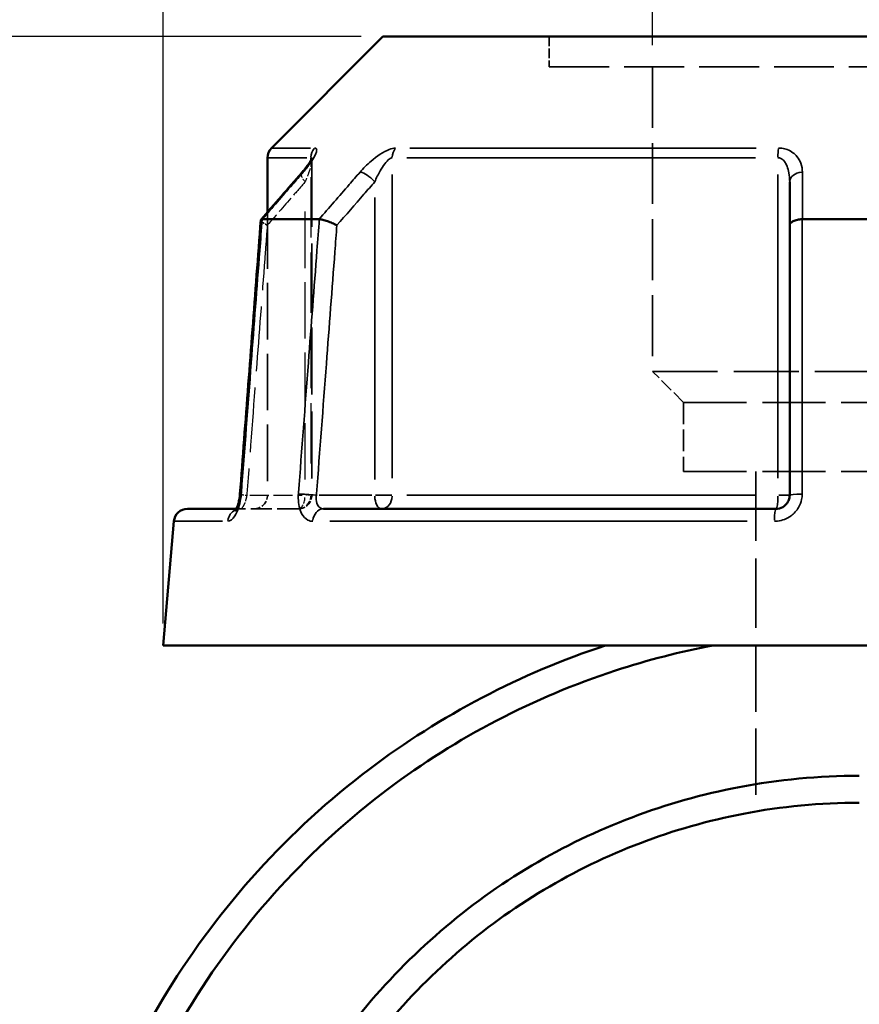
# Model space of a CAD drawing. Header units: millimetres. Extents: x 0 to 898, y 0 to 833.
# Tile 5 of 10: x 353 to 415, y 350 to 422. Entities that reach past the tile are written whole.
import ezdxf

# ---------------------------------------------------------------- set-up
doc = ezdxf.new("R2010")
doc.units = ezdxf.units.MM
doc.linetypes.add('DASHED', pattern=[0.2067, 0.1654, -0.0413])
for name, color, linetype, lineweight in [('Dimension (ANSI)', 7, 'Continuous', 25), ('Hidden (ANSI)', 7, 'DASHED', 35), ('Hidden Narrow (ANSI)', 7, 'DASHED', 25), ('Visible (ANSI)', 7, 'Continuous', 50), ('Visible Narrow (ANSI)', 7, 'Continuous', 35)]:
    doc.layers.add(name, color=color, linetype=linetype, lineweight=lineweight)
doc.styles.add('Note Text (ANSI)', font='tahoma.ttf')
doc.dimstyles.new('Default - mm (ANSI)', dxfattribs={"dimtxt": 3.048, "dimasz": 2.5, "dimexe": 3.175, "dimexo": 1.6002, "dimgap": 0.8, "dimtad": 0, "dimtoh": 1, "dimrnd": 1e-08, "dimzin": 4, "dimdsep": 46, "dimtxsty": 'Note Text (ANSI)', "dimcen": 0.09, "dimdle": 10, "dimclrd": 256, "dimclre": 256, "dimclrt": 256, "dimadec": 1, "dimazin": 1, "dimtfac": 1, "dimtofl": 0, "dimtmove": 0, "dimatfit": 3, "dimfxl": 1, "dimtolj": 1, "dimtzin": 4, "dimlwd": -1, "dimlwe": -1, "dimarcsym": 0})

# ---------------------------------------------------------------- blocks, each defined once
blk = doc.blocks.new('*D6')
at = {"layer": 'Defpoints', "color": 0, "transparency": 16777216}
for p in [(399.446, 460.538), (399.446, 418.82), (429.737, 418.82)]:
    blk.add_point(p, dxfattribs=at)
at = {"layer": 'Dimension (ANSI)', "transparency": 16777216}
for p, q in [((399.446, 420.421), (399.446, 463.713)), ((429.737, 420.421), (429.737, 463.713)), ((401.946, 460.538), (402.929, 460.538)), ((427.237, 460.538), (414.58, 460.538))]:
    blk.add_line(p, q, dxfattribs=at)
for points in [[(401.946, 460.955), (401.946, 460.122), (399.446, 460.538)], [(427.237, 460.955), (427.237, 460.122), (429.737, 460.538)]]:
    blk.add_solid(points, dxfattribs=at)
at = {"layer": 'Dimension (ANSI)', "transparency": 16777216, "insert": (403.729, 462.126), "char_height": 3.048, "attachment_point": 1, "style": 'Note Text (ANSI)'}
blk.add_mtext('\\A1;30.29', dxfattribs=at)
blk = doc.blocks.new('*D9')
at = {"layer": 'Defpoints', "color": 0, "transparency": 16777216}
for p in [(277.465, 421.05), (379.701, 421.05), (415.423, 258.092)]:
    blk.add_point(p, dxfattribs=at)
at = {"layer": 'Dimension (ANSI)', "transparency": 16777216}
for p, q in [((378.1, 421.05), (274.29, 421.05)), ((277.465, 418.55), (277.465, 392.447)), ((277.465, 260.592), (277.465, 378.735)), ((413.823, 258.092), (274.29, 258.092))]:
    blk.add_line(p, q, dxfattribs=at)
for points in [[(277.048, 418.55), (277.882, 418.55), (277.465, 421.05)], [(277.048, 260.592), (277.882, 260.592), (277.465, 258.092)]]:
    blk.add_solid(points, dxfattribs=at)
at = {"layer": 'Dimension (ANSI)', "transparency": 16777216, "insert": (275.877, 379.535), "char_height": 3.048, "attachment_point": 1, "rotation": 90, "style": 'Note Text (ANSI)'}
blk.add_mtext('\\A1;162.96', dxfattribs=at)
blk = doc.blocks.new('*D10')
at = {"layer": 'Defpoints', "color": 0, "transparency": 16777216}
for p in [(363.591, 470.455), (363.591, 376.455), (465.591, 376.455)]:
    blk.add_point(p, dxfattribs=at)
at = {"layer": 'Dimension (ANSI)', "transparency": 16777216}
for p, q in [((363.591, 378.055), (363.591, 473.63)), ((465.591, 378.055), (465.591, 473.63)), ((366.091, 470.455), (405.874, 470.455)), ((463.091, 470.455), (423.308, 470.455))]:
    blk.add_line(p, q, dxfattribs=at)
for points in [[(366.091, 470.872), (366.091, 470.038), (363.591, 470.455)], [(463.091, 470.872), (463.091, 470.038), (465.591, 470.455)]]:
    blk.add_solid(points, dxfattribs=at)
at = {"layer": 'Dimension (ANSI)', "transparency": 16777216, "insert": (406.674, 472.748), "char_height": 3.048, "attachment_point": 1, "style": 'Note Text (ANSI)'}
blk.add_mtext('\\A1;{\\fAIGDT|b0|i0;\\H3.0480;\\ln}\\fTahoma|b0|i0;\\H3.0480;102.00', dxfattribs=at)

msp = doc.modelspace()

# ---------------------------------------------------------------- linework, layer by layer
at = {"layer": 'Hidden (ANSI)', "ltscale": 4.246897}
msp.add_line((391.873, 421.05), (391.873, 418.82), dxfattribs=at)
at = {"layer": 'Hidden (ANSI)', "ltscale": 26.560785}
msp.add_line((391.873, 418.82), (437.309, 418.82), dxfattribs=at)
at = {"layer": 'Hidden (ANSI)', "ltscale": 26.965408}
msp.add_line((399.446, 418.82), (399.446, 396.525), dxfattribs=at)
at = {"layer": 'Hidden (ANSI)', "ltscale": 29.714163}
msp.add_line((374.498, 412.023), (374.498, 387.455), dxfattribs=at)
at = {"layer": 'Hidden (ANSI)', "ltscale": 25.073059}
msp.add_line((371.241, 408.185), (371.241, 387.455), dxfattribs=at)
at = {"layer": 'Hidden (ANSI)', "ltscale": 28.774185}
msp.add_line((399.446, 396.525), (429.737, 396.525), dxfattribs=at)
at = {"layer": 'Hidden (ANSI)', "ltscale": 6.119396}
msp.add_line((401.717, 394.254), (399.446, 396.525), dxfattribs=at)
at = {"layer": 'Hidden (ANSI)', "ltscale": 27.952065}
for p, q in [((401.717, 394.254), (427.465, 394.254)), ((401.717, 389.2), (427.465, 389.2))]:
    msp.add_line(p, q, dxfattribs=at)
at = {"layer": 'Hidden (ANSI)', "ltscale": 9.625141}
msp.add_line((401.717, 394.254), (401.717, 389.2), dxfattribs=at)
at = {"layer": 'Hidden (ANSI)', "ltscale": 30.829704}
msp.add_line((407.018, 389.2), (407.018, 376.455), dxfattribs=at)
at = {"layer": 'Hidden (ANSI)', "ltscale": 1.470216}
msp.add_line((368.959, 386.455), (369.254, 386.455), dxfattribs=at)
at = {"layer": 'Hidden (ANSI)', "ltscale": 9.334328}
msp.add_line((373.498, 386.455), (369.254, 386.455), dxfattribs=at)
at = {"layer": 'Hidden (ANSI)', "ltscale": 29.430962}
msp.add_line((407.018, 376.455), (407.018, 364.288), dxfattribs=at)
at = {"layer": 'Hidden (ANSI)', "ltscale": 2.991791}
for centre in [(370.241, 387.455), (373.498, 387.455)]:
    msp.add_arc(centre, 1, 270, 0, dxfattribs=at)
at = {"layer": 'Hidden (ANSI)', "ltscale": 9.240697}
msp.add_ellipse((10305.67, -10964.987), major_axis=(-352.813, 16051.598), ratio=0.871309, start_param=0.764153, end_param=0.764455, dxfattribs=at)
at = {"layer": 'Hidden (ANSI)', "ltscale": 4.578621}
msp.add_open_spline([(373.743, 411.063), (373.842, 411.177), (373.936, 411.29), (374.107, 411.508), (374.186, 411.613), (374.323, 411.81), (374.381, 411.902), (374.448, 412.018), (374.466, 412.053), (374.491, 412.104), (374.5, 412.123), (374.509, 412.146), (374.512, 412.153), (374.515, 412.16), (374.512, 412.156), (374.505, 412.118), (374.5, 412.093), (374.498, 412.045), (374.498, 412.034), (374.498, 412.023)], degree=3, knots=[0, 0, 0, 0, 0.0532636, 0.0532636, 0.1065273, 0.1065273, 0.1597909, 0.1597909, 0.1864227, 0.1864227, 0.2069394, 0.2069394, 0.2220218, 0.2220218, 0.2454412, 0.2454412, 0.2621344, 0.2621344, 0.2663181, 0.2663181, 0.2663181, 0.2663181], dxfattribs=at)
at = {"layer": 'Hidden (ANSI)', "ltscale": 0.735482}
msp.add_open_spline([(374.498, 412.023), (374.498, 412.066), (374.501, 412.095), (374.508, 412.137), (374.511, 412.148), (374.513, 412.156), (374.514, 412.157), (374.514, 412.157)], degree=3, knots=[0.07909903, 0.07909903, 0.07909903, 0.07909903, 0.09474523, 0.09474523, 0.11073774, 0.11073774, 0.11830044, 0.11830044, 0.11830044, 0.11830044], dxfattribs=at)
at = {"layer": 'Hidden (ANSI)', "ltscale": 2.089208}
msp.add_open_spline([(370.755, 407.613), (370.753, 407.59), (370.767, 407.561), (370.83, 407.486), (370.885, 407.438), (371.032, 407.334), (371.122, 407.279), (371.226, 407.223), (371.227, 407.223), (371.228, 407.222)], degree=3, knots=[-0.1095544, -0.1095544, -0.1095544, -0.1095544, -0.0780168, -0.0780168, -0.0392645, -0.0392645, 0, 0, 0.0004762, 0.0004762, 0.0004762, 0.0004762], dxfattribs=at)
at = {"layer": 'Hidden (ANSI)', "ltscale": 0.527502}
msp.add_open_spline([(369.197, 387.256), (369.204, 387.304), (369.21, 387.352), (369.221, 387.443), (369.225, 387.487), (369.228, 387.531)], degree=3, knots=[0.27967862, 0.27967862, 0.27967862, 0.27967862, 0.29808648, 0.29808648, 0.31481397, 0.31481397, 0.31481397, 0.31481397], dxfattribs=at)
at = {"layer": 'Hidden (ANSI)', "ltscale": 0.420625}
msp.add_open_spline([(369.117, 386.873), (369.129, 386.919), (369.141, 386.966), (369.156, 387.034), (369.16, 387.054), (369.164, 387.073)], degree=3, knots=[0.22725759, 0.22725759, 0.22725759, 0.22725759, 0.24742921, 0.24742921, 0.25543248, 0.25543248, 0.25543248, 0.25543248], dxfattribs=at)
at = {"layer": 'Hidden (ANSI)', "ltscale": 1.701024}
msp.add_open_spline([(368.88, 386.331), (368.88, 386.331), (368.88, 386.331), (368.88, 386.331), (368.889, 386.341), (368.936, 386.374), (368.974, 386.396), (369.088, 386.438), (369.167, 386.455), (369.254, 386.455)], degree=3, knots=[0.22729393, 0.22729393, 0.22729393, 0.22729393, 0.22772718, 0.22772718, 0.25682997, 0.25682997, 0.28516168, 0.28516168, 0.31481104, 0.31481104, 0.31481104, 0.31481104], dxfattribs=at)
at = {"layer": 'Hidden (ANSI)', "ltscale": 1.700917}
msp.add_open_spline([(369.254, 386.455), (369.15, 386.455), (369.058, 386.43), (368.944, 386.381), (368.912, 386.358), (368.885, 386.336), (368.88, 386.331), (368.88, 386.331)], degree=3, knots=[0, 0, 0, 0, 0.03548795, 0.03548795, 0.06659065, 0.06659065, 0.08751627, 0.08751627, 0.08751627, 0.08751627], dxfattribs=at)
at = {"layer": 'Hidden (ANSI)', "ltscale": 0.402963}
msp.add_open_spline([(368.91, 386.371), (368.911, 386.373), (368.912, 386.374), (368.926, 386.395), (368.942, 386.422), (368.959, 386.455)], degree=3, knots=[0.1229755, 0.1229755, 0.1229755, 0.1229755, 0.12462258, 0.12462258, 0.15044821, 0.15044821, 0.15044821, 0.15044821], dxfattribs=at)
at = {"layer": 'Hidden Narrow (ANSI)', "ltscale": 26.693676}
msp.add_line((374.424, 410.752), (374.424, 388.681), dxfattribs=at)
at = {"layer": 'Hidden Narrow (ANSI)', "ltscale": 24.983801}
msp.add_line((373.998, 388.603), (373.998, 409.259), dxfattribs=at)
at = {"layer": 'Hidden Narrow (ANSI)', "ltscale": 8.457208}
msp.add_line((369.939, 387.455), (373.784, 387.455), dxfattribs=at)
at = {"layer": 'Hidden Narrow (ANSI)', "ltscale": 1.795034}
msp.add_line((374.496, 387.455), (374.043, 387.455), dxfattribs=at)
at = {"layer": 'Hidden Narrow (ANSI)', "ltscale": 2.029475}
msp.add_ellipse((374.498, 410.407), major_axis=(-0.755, 0.656), ratio=0.354319, start_param=0.059198, end_param=1.124761, dxfattribs=at)
at = {"layer": 'Hidden Narrow (ANSI)', "ltscale": 1.797881}
msp.add_ellipse((370.225, 387.455), major_axis=(-0.997, 0.076), ratio=0.04373, start_param=0.052443, end_param=0.996415, dxfattribs=at)
at = {"layer": 'Hidden Narrow (ANSI)', "ltscale": 2.692601}
for ratio in [0.5, 0.926566]:
    msp.add_ellipse((373.498, 387.455), major_axis=(0, -1), ratio=ratio, start_param=0.07854, end_param=1.492257, dxfattribs=at)
at = {"layer": 'Hidden Narrow (ANSI)', "ltscale": 0.633739}
msp.add_ellipse((369.254, 385.455), major_axis=(0, 1), ratio=0.921327, start_param=0.018488, end_param=0.351264, dxfattribs=at)
at = {"layer": 'Hidden Narrow (ANSI)', "ltscale": 3.591758}
msp.add_open_spline([(374.491, 412.103), (374.493, 412.091), (374.495, 412.078), (374.501, 412.004), (374.494, 411.924), (374.464, 411.747), (374.442, 411.651), (374.373, 411.397), (374.319, 411.231), (374.182, 410.848), (374.094, 410.628), (373.998, 410.407)], degree=3, knots=[0.0537364, 0.0537364, 0.0537364, 0.0537364, 0.0672144, 0.0672144, 0.1229221, 0.1229221, 0.1744041, 0.1744041, 0.2513157, 0.2513157, 0.345416, 0.345416, 0.345416, 0.345416], dxfattribs=at)
at = {"layer": 'Hidden Narrow (ANSI)', "ltscale": 7.736962}
msp.add_open_spline([(373.998, 410.407), (373.735, 410.104), (373.472, 409.802), (373.209, 409.499), (372.548, 408.74), (371.888, 407.981), (371.228, 407.222)], degree=3, knots=[1.6514805, 1.6514805, 1.6514805, 1.6514805, 1.7800878, 1.7800878, 1.7800878, 2.1028246, 2.1028246, 2.1028246, 2.1028246], dxfattribs=at)
at = {"layer": 'Hidden Narrow (ANSI)', "ltscale": 28.79944}
msp.add_open_spline([(371.228, 407.222), (371.179, 406.578), (371.13, 405.934), (370.873, 402.553), (370.665, 399.815), (370.457, 397.077), (370.215, 393.9), (369.974, 390.722), (369.73, 387.514), (369.727, 387.485), (369.725, 387.455)], degree=3, knots=[0.630567, 0.630567, 0.630567, 0.630567, 0.824454, 0.824454, 1.648909, 1.648909, 1.648909, 2.605963, 2.605963, 2.614849, 2.614849, 2.614849, 2.614849], dxfattribs=at)
at = {"layer": 'Hidden Narrow (ANSI)', "ltscale": 2.712011}
msp.add_open_spline([(369.725, 387.455), (369.715, 387.389), (369.703, 387.323), (369.665, 387.154), (369.637, 387.053), (369.563, 386.841), (369.515, 386.735), (369.391, 386.525), (369.314, 386.455), (369.254, 386.455)], degree=3, knots=[0, 0, 0, 0, 0.0398263, 0.0398263, 0.1035483, 0.1035483, 0.1863869, 0.1863869, 0.314811, 0.314811, 0.314811, 0.314811], dxfattribs=at)
at = {"layer": 'Visible (ANSI)'}
for p, q in [((379.701, 421.05), (371.534, 412.883)), ((379.701, 421.05), (449.481, 421.05)), ((371.241, 412.176), (371.241, 408.185)), ((409.491, 410.407), (409.491, 407.222)), ((370.864, 407.672), (375.025, 407.672)), ((410.43, 407.672), (418.752, 407.672)), ((409.491, 407.222), (409.491, 387.455)), ((365.382, 386.455), (368.959, 386.455)), ((375.354, 386.455), (408.491, 386.455)), ((364.386, 385.542), (363.591, 376.455)), ((363.591, 376.455), (465.591, 376.455))]:
    msp.add_line(p, q, dxfattribs=at)
for centre, start, end in [((372.241, 412.176), 135, 180), ((365.382, 385.455), 90, 175)]:
    msp.add_arc(centre, 1, start, end, dxfattribs=at)
msp.add_ellipse((10454.868, -11136.547), major_axis=(356.287, -16293.727), ratio=0.871283, start_param=3.905846, end_param=3.906144, dxfattribs=at)
for points, knots in [([(374.514, 412.157), (374.514, 412.157), (374.513, 412.155), (374.507, 412.139), (374.498, 412.118), (374.465, 412.051), (374.436, 411.997), (374.351, 411.853), (374.288, 411.758), (374.144, 411.556), (374.063, 411.449), (373.902, 411.249), (373.824, 411.156), (373.743, 411.063)], [0.1183004, 0.1183004, 0.1183004, 0.1183004, 0.1298416, 0.1298416, 0.1559652, 0.1559652, 0.1953205, 0.1953205, 0.2485839, 0.2485839, 0.3018473, 0.3018473, 0.345416, 0.345416, 0.345416, 0.345416]), ([(370.755, 407.613), (370.653, 406.274), (370.552, 404.935), (370.348, 402.258), (370.246, 400.919), (370.043, 398.241), (369.941, 396.902), (369.737, 394.225), (369.635, 392.886), (369.432, 390.208), (369.33, 388.87), (369.228, 387.531)], [0.59894, 0.59894, 0.59894, 0.59894, 1.002122, 1.002122, 1.405304, 1.405304, 1.808485, 1.808485, 2.211667, 2.211667, 2.614849, 2.614849, 2.614849, 2.614849]), ([(370.853, 407.671), (370.801, 407.666), (370.769, 407.651), (370.757, 407.623), (370.756, 407.618), (370.755, 407.613)], [-0.15364527, -0.15364527, -0.15364527, -0.15364527, -0.1166019, -0.1166019, -0.10955442, -0.10955442, -0.10955442, -0.10955442]), ([(376.328, 407.222), (376.327, 407.223), (376.326, 407.223), (376.222, 407.279), (376.108, 407.334), (375.872, 407.438), (375.751, 407.486), (375.513, 407.568), (375.399, 407.602), (375.197, 407.651), (375.11, 407.666), (375.04, 407.671)], [-0.1537624, -0.1537624, -0.1537624, -0.1537624, -0.1532873, -0.1532873, -0.1141142, -0.1141142, -0.0754523, -0.0754523, -0.0369571, -0.0369571, 0, 0, 0, 0]), ([(410.405, 407.671), (410.282, 407.666), (410.163, 407.651), (409.94, 407.602), (409.839, 407.568), (409.67, 407.486), (409.605, 407.438), (409.515, 407.334), (409.492, 407.279), (409.491, 407.223), (409.491, 407.223), (409.491, 407.222)], [-0.1536451, -0.1536451, -0.1536451, -0.1536451, -0.1166018, -0.1166018, -0.0780169, -0.0780169, -0.0392645, -0.0392645, 0, 0, 0.0004764, 0.0004764, 0.0004764, 0.0004764]), ([(369.228, 387.531), (369.218, 387.394), (369.199, 387.256), (369.15, 386.996), (369.119, 386.875), (369.053, 386.666), (369.018, 386.578), (368.956, 386.446), (368.928, 386.398), (368.892, 386.343), (368.88, 386.331), (368.88, 386.331)], [0, 0, 0, 0, 0.0524687, 0.0524687, 0.1038572, 0.1038572, 0.1517375, 0.1517375, 0.1934363, 0.1934363, 0.2272939, 0.2272939, 0.2272939, 0.2272939]), ([(409.491, 387.455), (409.491, 387.389), (409.485, 387.324), (409.451, 387.156), (409.414, 387.056), (409.295, 386.844), (409.202, 386.739), (408.951, 386.549), (408.779, 386.481), (408.566, 386.457), (408.528, 386.455), (408.491, 386.455)], [0, 0, 0, 0, 0.0395748, 0.0395748, 0.1028944, 0.1028944, 0.1852099, 0.1852099, 0.2922201, 0.2922201, 0.3148111, 0.3148111, 0.3148111, 0.3148111]), ([(368.959, 386.455), (368.965, 386.467), (368.971, 386.479), (369.006, 386.55), (369.036, 386.622), (369.082, 386.756), (369.1, 386.813), (369.117, 386.873)], [0.15044821, 0.15044821, 0.15044821, 0.15044821, 0.15950627, 0.15950627, 0.20062077, 0.20062077, 0.22725759, 0.22725759, 0.22725759, 0.22725759]), ([(368.88, 386.331), (368.88, 386.331), (368.881, 386.331), (368.886, 386.337), (368.896, 386.35), (368.91, 386.371)], [0.08751627, 0.08751627, 0.08751627, 0.08751627, 0.09464308, 0.09464308, 0.1229755, 0.1229755, 0.1229755, 0.1229755]), ([(396.012, 376.455), (389.794, 374.411), (383.92, 371.333), (372.808, 362.93), (367.758, 357.365), (360.163, 345.003), (357.539, 338.259), (355.033, 325.356), (354.791, 319.267), (355.463, 313.285), (356.135, 307.304), (357.722, 301.43), (361.58, 292.676), (363.306, 289.553), (367.286, 283.666), (369.539, 280.902), (374.346, 275.979), (376.872, 273.793), (382.253, 269.874), (385.108, 268.142), (393.149, 264.14), (398.572, 262.349), (405.55, 261.103), (406.973, 260.902), (408.401, 260.753)], [0.315904, 0.315904, 0.315904, 0.315904, 0.644251, 0.644251, 1.015402, 1.015402, 1.37379, 1.37379, 1.677463, 1.677463, 1.677463, 1.981137, 1.981137, 2.160797, 2.160797, 2.340458, 2.340458, 2.508988, 2.508988, 2.677519, 2.677519, 2.964022, 2.964022, 3.036808, 3.036808, 3.036808, 3.036808]), ([(409.419, 262.639), (407.75, 262.789), (406.088, 263.013), (399.036, 264.279), (393.773, 266.027), (385.975, 269.93), (383.209, 271.62), (377.999, 275.44), (375.555, 277.57), (370.909, 282.364), (368.735, 285.053), (364.902, 290.779), (363.243, 293.814), (359.545, 302.315), (358.038, 308.011), (357.418, 313.803), (356.798, 319.595), (357.064, 325.482), (359.55, 337.936), (362.116, 344.431), (369.492, 356.319), (374.378, 361.658), (385.098, 369.711), (390.754, 372.656), (396.734, 374.611), (399.086, 375.379), (401.487, 375.996), (403.918, 376.455)], [-3.05148, -3.05148, -3.05148, -3.05148, -2.964022, -2.964022, -2.677519, -2.677519, -2.508988, -2.508988, -2.340458, -2.340458, -2.160797, -2.160797, -1.981137, -1.981137, -1.677463, -1.677463, -1.677463, -1.37379, -1.37379, -1.015402, -1.015402, -0.644251, -0.644251, -0.315904, -0.315904, -0.315904, -0.186787, -0.186787, -0.186787, -0.186787]), ([(414.591, 366.905), (411.637, 366.905), (408.684, 366.626), (400.441, 365.054), (395.279, 363.1), (385.883, 357.526), (381.66, 353.892), (376.299, 347.332), (374.631, 344.84), (371.798, 339.585), (370.633, 336.822), (368.319, 329.437), (367.591, 324.684), (367.591, 319.93), (367.591, 315.176), (368.319, 310.423), (371.526, 300.19), (374.41, 294.84), (382.001, 285.551), (386.721, 281.628), (397.555, 275.695), (403.723, 273.793), (411.539, 273.029), (413.065, 272.955), (414.591, 272.955)], [-3.141593, -3.141593, -3.141593, -3.141593, -2.953166, -2.953166, -2.606199, -2.606199, -2.255893, -2.255893, -2.065224, -2.065224, -1.874554, -1.874554, -1.570796, -1.570796, -1.570796, -1.267038, -1.267038, -0.8857, -0.8857, -0.500985, -0.500985, -0.097367, -0.097367, 0, 0, 0, 0]), ([(414.591, 274.93), (413.141, 274.93), (411.691, 275), (404.263, 275.721), (398.399, 277.515), (388.072, 283.125), (383.559, 286.839), (376.272, 295.658), (373.485, 300.749), (370.353, 310.514), (369.624, 315.06), (369.592, 319.616), (369.56, 324.173), (370.226, 328.738), (372.402, 335.844), (373.504, 338.506), (376.196, 343.574), (377.786, 345.98), (382.908, 352.319), (386.957, 355.837), (395.988, 361.238), (400.957, 363.134), (408.898, 364.659), (411.745, 364.93), (414.591, 364.93)], [0, 0, 0, 0, 0.097367, 0.097367, 0.500985, 0.500985, 0.8857, 0.8857, 1.267038, 1.267038, 1.570796, 1.570796, 1.570796, 1.874554, 1.874554, 2.065224, 2.065224, 2.255893, 2.255893, 2.606199, 2.606199, 2.953166, 2.953166, 3.141593, 3.141593, 3.141593, 3.141593])]:
    msp.add_open_spline(points, degree=3, knots=knots, dxfattribs=at)
for points in [[(370.853, 407.671), (370.857, 407.671), (370.86, 407.672), (370.864, 407.672)], [(375.025, 407.672), (375.03, 407.672), (375.035, 407.671), (375.04, 407.671)], [(410.405, 407.671), (410.413, 407.671), (410.422, 407.672), (410.43, 407.672)], [(369.164, 387.073), (369.177, 387.133), (369.188, 387.194), (369.197, 387.256)]]:
    msp.add_open_spline(points, degree=3, dxfattribs=at)
at = {"layer": 'Visible Narrow (ANSI)'}
for p, q in [((371.542, 412.883), (374.391, 412.883)), ((381.663, 412.883), (407.029, 412.883)), ((374.118, 412.176), (371.249, 412.176)), ((374.424, 412.166), (374.424, 411.988)), ((406.978, 412.176), (381.439, 412.176)), ((380.387, 388.691), (380.387, 410.94)), ((408.629, 410.94), (408.629, 388.691)), ((379.098, 409.259), (379.098, 388.603)), ((378.884, 387.455), (375.039, 387.455)), ((380.341, 387.455), (379.161, 387.455)), ((381.439, 387.455), (406.978, 387.455)), ((409.488, 387.455), (408.699, 387.455)), ((367.955, 385.542), (364.396, 385.542)), ((406.384, 385.542), (375.801, 385.542))]:
    msp.add_line(p, q, dxfattribs=at)
for centre, major_axis, ratio, start_param, end_param in [((375.351, 412.176), (0, 1), 0.926566, 0.824668, 1.531526), ((381.176, 412.176), (0, -1), 0.789023, 3.966261, 4.673119), ((408.766, 412.176), (0, 1), 0.137542, 0.824668, 1.531526), ((374.498, 410.407), (-0.755, 0.656), 0.354319, 5.978161, 6.267131), ((378.598, 410.407), (-0.755, 0.656), 0.354319, 4.400804, 5.755338), ((410.491, 410.407), (-1, 0), 0.708638, 4.853399, 6.207933), ((370.225, 387.455), (-0.997, 0.076), 0.04373, 5.866569, 6.261258), ((374.325, 387.455), (0.997, -0.076), 0.04373, 1.123229, 2.46189), ((379.598, 387.455), (0, -1), 0.5, 4.790929, 6.204645), ((379.598, 387.455), (0, -1), 0.789023, 0.07854, 1.492257), ((408.491, 387.455), (0, -1), 0.137542, 0.07854, 1.492257), ((410.491, 387.455), (-1, 0), 0.08746, 4.870153, 6.208815), ((369.254, 385.455), (0, 1), 0.921327, 0.425441, 1.427841), ((375.354, 385.455), (0, 1), 0.797365, 0.074176, 1.409353), ((408.491, 385.455), (0, 1), 0.123962, 0.074176, 1.409353)]:
    msp.add_ellipse(centre, major_axis=major_axis, ratio=ratio, start_param=start_param, end_param=end_param, dxfattribs=at)
for points, knots in [([(373.855, 411.114), (374.048, 411.335), (374.223, 411.555), (374.497, 411.938), (374.603, 412.104), (374.739, 412.358), (374.783, 412.454), (374.842, 412.631), (374.855, 412.711), (374.836, 412.815), (374.814, 412.848), (374.757, 412.878), (374.729, 412.883), (374.696, 412.883)], [-0.345416, -0.345416, -0.345416, -0.345416, -0.2513157, -0.2513157, -0.1744041, -0.1744041, -0.1229221, -0.1229221, -0.0672144, -0.0672144, -0.0258517, -0.0258517, 0, 0, 0, 0]), ([(380.618, 412.883), (380.488, 412.883), (380.331, 412.848), (379.726, 412.618), (379.246, 412.281), (378.533, 411.664), (378.261, 411.39), (378.021, 411.114)], [-0.3454168, -0.3454168, -0.3454168, -0.3454168, -0.2827888, -0.2827888, -0.1173418, -0.1173418, 0, 0, 0, 0]), ([(410.425, 411.114), (410.425, 411.336), (410.387, 411.557), (410.243, 411.941), (410.15, 412.106), (409.943, 412.359), (409.846, 412.454), (409.609, 412.631), (409.466, 412.711), (409.188, 412.815), (409.06, 412.848), (408.842, 412.878), (408.756, 412.883), (408.669, 412.883)], [-0.3454158, -0.3454158, -0.3454158, -0.3454158, -0.2508172, -0.2508172, -0.1741557, -0.1741557, -0.1230504, -0.1230504, -0.0672144, -0.0672144, -0.0258517, -0.0258517, 0, 0, 0, 0]), ([(374.424, 412.176), (374.441, 412.176), (374.454, 412.17), (374.477, 412.147), (374.485, 412.128), (374.491, 412.103)], [0, 0, 0, 0, 0.02585168, 0.02585168, 0.05373644, 0.05373644, 0.05373644, 0.05373644]), ([(379.098, 410.407), (379.218, 410.683), (379.353, 410.957), (379.708, 411.574), (379.947, 411.911), (380.246, 412.141), (380.323, 412.176), (380.387, 412.176)], [0, 0, 0, 0, 0.1173418, 0.1173418, 0.2827888, 0.2827888, 0.3454168, 0.3454168, 0.3454168, 0.3454168]), ([(408.629, 412.176), (408.671, 412.176), (408.714, 412.17), (408.821, 412.141), (408.884, 412.108), (409.021, 412.004), (409.091, 411.924), (409.207, 411.747), (409.255, 411.652), (409.356, 411.399), (409.402, 411.234), (409.473, 410.85), (409.491, 410.629), (409.491, 410.407)], [0, 0, 0, 0, 0.0258517, 0.0258517, 0.0672144, 0.0672144, 0.1230504, 0.1230504, 0.1741557, 0.1741557, 0.2508172, 0.2508172, 0.3454158, 0.3454158, 0.3454158, 0.3454158]), ([(370.864, 407.672), (371.598, 408.517), (372.332, 409.362), (373.067, 410.207), (373.329, 410.509), (373.592, 410.812), (373.855, 411.114)], [-2.1392901, -2.1392901, -2.1392901, -2.1392901, -1.7800878, -1.7800878, -1.7800878, -1.6514805, -1.6514805, -1.6514805, -1.6514805]), ([(378.021, 411.114), (377.758, 410.811), (377.494, 410.509), (377.231, 410.206), (376.495, 409.362), (375.76, 408.517), (375.025, 407.672)], [-2.7930516, -2.7930516, -2.7930516, -2.7930516, -2.664417, -2.664417, -2.664417, -2.3052421, -2.3052421, -2.3052421, -2.3052421]), ([(410.43, 407.672), (410.429, 408.517), (410.428, 409.362), (410.427, 410.207), (410.426, 410.509), (410.426, 410.812), (410.425, 411.114)], [-2.1392901, -2.1392901, -2.1392901, -2.1392901, -1.7800858, -1.7800858, -1.7800858, -1.6514805, -1.6514805, -1.6514805, -1.6514805]), ([(376.328, 407.222), (376.988, 407.981), (377.648, 408.74), (378.308, 409.499), (378.572, 409.802), (378.835, 410.104), (379.098, 410.407)], [2.3417075, 2.3417075, 2.3417075, 2.3417075, 2.664417, 2.664417, 2.664417, 2.7930516, 2.7930516, 2.7930516, 2.7930516]), ([(369.324, 387.542), (369.326, 387.572), (369.328, 387.601), (369.572, 390.809), (369.813, 393.987), (370.055, 397.165), (370.263, 399.902), (370.471, 402.64), (370.737, 406.142), (370.795, 406.907), (370.853, 407.671)], [-2.614849, -2.614849, -2.614849, -2.614849, -2.605963, -2.605963, -1.648909, -1.648909, -1.648909, -0.824454, -0.824454, -0.594219, -0.594219, -0.594219, -0.594219]), ([(375.04, 407.671), (374.981, 406.907), (374.923, 406.142), (374.657, 402.64), (374.448, 399.902), (374.24, 397.165), (373.998, 393.987), (373.756, 390.809), (373.512, 387.601), (373.509, 387.572), (373.507, 387.542)], [-3.225245, -3.225245, -3.225245, -3.225245, -2.99501, -2.99501, -2.170556, -2.170556, -2.170556, -1.213501, -1.213501, -1.204615, -1.204615, -1.204615, -1.204615]), ([(410.408, 387.542), (410.408, 387.572), (410.408, 387.601), (410.407, 390.809), (410.407, 393.987), (410.406, 397.165), (410.406, 399.902), (410.405, 402.64), (410.405, 406.142), (410.405, 406.907), (410.405, 407.671)], [-2.614849, -2.614849, -2.614849, -2.614849, -2.605963, -2.605963, -1.648909, -1.648909, -1.648909, -0.824454, -0.824454, -0.594219, -0.594219, -0.594219, -0.594219]), ([(374.825, 387.455), (374.827, 387.485), (374.83, 387.514), (375.074, 390.722), (375.315, 393.9), (375.557, 397.077), (375.765, 399.815), (375.973, 402.553), (376.23, 405.934), (376.279, 406.578), (376.328, 407.222)], [1.204615, 1.204615, 1.204615, 1.204615, 1.213501, 1.213501, 2.170556, 2.170556, 2.170556, 2.99501, 2.99501, 3.188897, 3.188897, 3.188897, 3.188897]), ([(368.336, 385.542), (368.506, 385.542), (368.692, 385.682), (368.962, 386.103), (369.059, 386.314), (369.195, 386.739), (369.243, 386.94), (369.298, 387.278), (369.314, 387.41), (369.324, 387.542)], [-0.314811, -0.314811, -0.314811, -0.314811, -0.1863869, -0.1863869, -0.1035483, -0.1035483, -0.0398263, -0.0398263, 0, 0, 0, 0]), ([(373.507, 387.542), (373.499, 387.436), (373.496, 387.33), (373.505, 386.812), (373.592, 386.421), (373.865, 385.898), (374.022, 385.727), (374.314, 385.572), (374.435, 385.542), (374.559, 385.542)], [-0.3148135, -0.3148135, -0.3148135, -0.3148135, -0.282847, -0.282847, -0.1571372, -0.1571372, -0.0604374, -0.0604374, 0, 0, 0, 0]), ([(375.354, 386.455), (375.282, 386.455), (375.214, 386.47), (375.052, 386.547), (374.969, 386.633), (374.834, 386.895), (374.799, 387.09), (374.812, 387.349), (374.817, 387.402), (374.825, 387.455)], [0, 0, 0, 0, 0.0604374, 0.0604374, 0.1571372, 0.1571372, 0.282847, 0.282847, 0.3148135, 0.3148135, 0.3148135, 0.3148135]), ([(408.368, 385.542), (408.444, 385.542), (408.52, 385.546), (408.955, 385.595), (409.305, 385.73), (409.819, 386.11), (410.007, 386.321), (410.25, 386.744), (410.326, 386.944), (410.395, 387.279), (410.408, 387.411), (410.408, 387.542)], [-0.3148111, -0.3148111, -0.3148111, -0.3148111, -0.2922201, -0.2922201, -0.1852099, -0.1852099, -0.1028944, -0.1028944, -0.0395748, -0.0395748, 0, 0, 0, 0])]:
    msp.add_open_spline(points, degree=3, knots=knots, dxfattribs=at)

# ---------------------------------------------------------------- dimensions: what is measured, and where the dimension line sits
at = {"layer": 'Dimension (ANSI)'}
dim = msp.add_linear_dim(base=(363.591, 470.455), p1=(465.591, 376.455), p2=(363.591, 376.455), angle=180, text='{\\fAIGDT|b0|i0;\\H3.0480;\\ln}\\fTahoma|b0|i0;\\H3.0480;<>', dimstyle='Default - mm (ANSI)', override={"dimgap": 0.8, "dimtoh": 0, "dimdec": 2, "dimtol": 0, "dimlim": 0, "dimtp": 0, "dimtm": 0, "dimtdec": 2, "dimatfit": 1}, dxfattribs=at)
dim.commit()
dim.dimension.update_dxf_attribs({"geometry": '*D10', "text_midpoint": (414.591, 470.455), "dimtype": 160})
for base, p1, p2, angle, picture, middle in [((399.446, 460.538), (429.737, 418.82), (399.446, 418.82), 180, '*D6', (408.755, 460.538)), ((277.465, 421.05), (415.423, 258.092), (379.701, 421.05), 90, '*D9', (277.465, 385.591))]:
    dim = msp.add_linear_dim(base=base, p1=p1, p2=p2, angle=angle, dimstyle='Default - mm (ANSI)', override={"dimgap": 0.8, "dimtoh": 0, "dimdec": 2, "dimtol": 0, "dimlim": 0, "dimtp": 0, "dimtm": 0, "dimtdec": 2, "dimatfit": 1}, dxfattribs=at)
    dim.commit()
    dim.dimension.update_dxf_attribs({"geometry": picture, "text_midpoint": middle, "dimtype": 160})

doc.saveas('drawing.dxf')
